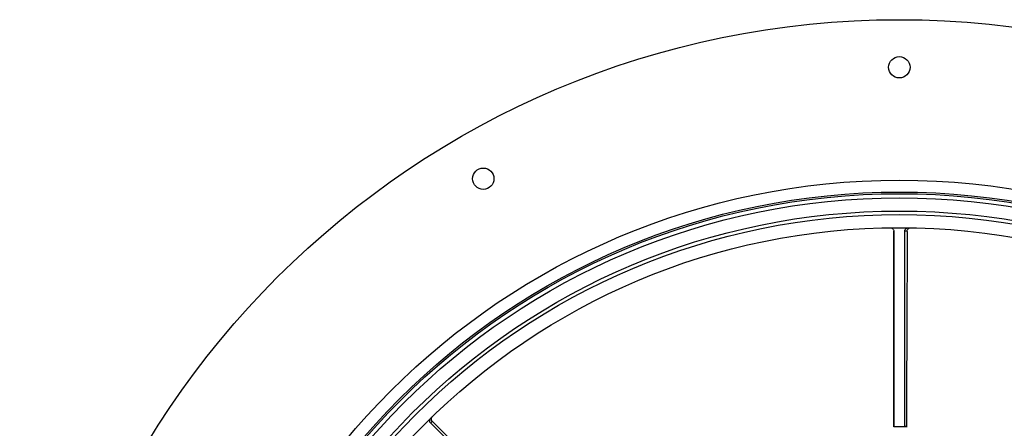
# Model space of a CAD drawing. Header units: millimetres. Extents: x 1228 to 2708, y 1092 to 2572.
# Tile 7 of 12: x 1228 to 2056, y 2228 to 2572. Entities that reach past the tile are written whole.
import ezdxf

# ---------------------------------------------------------------- set-up
doc = ezdxf.new("R2010")
doc.units = ezdxf.units.MM

msp = doc.modelspace()

# ---------------------------------------------------------------- linework, layer by layer
at = {"color": 7, "linetype": 'Continuous', "lineweight": 25}
for p, q in [((1963.51, 2228.99), (1963.51, 2393.47)), ((1972.6, 2393.47), (1972.6, 2229.49))]:
    msp.add_line(p, q, dxfattribs=at)
at = {"color": 1, "linetype": 'Continuous', "lineweight": 25}
for p, q in [((1972.61, 2393.47), (1972.6, 2393.47)), ((1573.94, 2232.05), (1573.93, 2232.04))]:
    msp.add_line(p, q, dxfattribs=at)
at = {"color": 7, "linetype": 'Continuous', "lineweight": 25, "flags": 128}
for points in [[(1974.59, 2393.45), (1974.32, 2307.56), (1974.18, 2261.9), (1974.11, 2239.07), (1974.1, 2233.73), (1974.1, 2233.4), (1974.1, 2233.23), (1974.1, 2233.06), (1974.1, 2232.9), (1974.09, 2232.56), (1974.09, 2232.4), (1974.09, 2232.06), (1974.09, 2231.9), (1974.09, 2231.81), (1974.09, 2231.73), (1974.09, 2231.56), (1974.09, 2231.4), (1974.09, 2231.23), (1974.09, 2230.56), (1974.09, 2230.48), (1974.09, 2230.39), (1974.09, 2230.31), (1974.09, 2229.98), (1974.09, 2229.64), (1974.09, 2229.56), (1974.09, 2229.48)], [(1573.93, 2232.04), (1631.42, 2174.55), (1690.23, 2115.74)], [(1575.35, 2233.43), (1635.9, 2172.51)]]:
    msp.add_lwpolyline(points, dxfattribs=at)
at = {"color": 7, "linetype": 'Continuous', "lineweight": 25}
for centre, radius in [((1968.12, 1831.52), 740), ((1968.12, 2531.52), 9), ((1618.12, 2437.74), 9), ((1968.12, 1831.52), 605), ((1968.12, 1831.52), 595), ((1968.12, 1831.52), 593.6), ((1968.12, 1831.52), 590.07), ((1968.12, 1831.52), 579), ((1968.12, 1831.52), 576), ((1968.12, 1831.52), 565)]:
    msp.add_circle(centre, radius, dxfattribs=at)
msp.add_arc((1968.12, 1831.52), 397.5, 89.28325, 90.66468, dxfattribs=at)
for points, knots in [([(1960.47, 2396.47), (1960.81, 2396.44), (1961.49, 2396.38), (1962.39, 2395.88), (1963.08, 2395.12), (1963.46, 2394.27), (1963.5, 2393.7), (1963.51, 2393.47)], [0, 0, 0, 0, 0.212864, 0.425728, 0.638593, 0.851448, 1, 1, 1, 1]), ([(1972.6, 2393.47), (1972.64, 2393.81), (1972.7, 2394.48), (1973.22, 2395.38), (1973.98, 2396.06), (1974.84, 2396.42), (1975.41, 2396.45), (1975.64, 2396.47)], [0, 0, 0, 0, 0.2128706, 0.4257428, 0.6386214, 0.8515151, 1, 1, 1, 1]), ([(1974.59, 2393.45), (1974.62, 2393.78), (1974.69, 2394.44), (1975.2, 2395.32), (1975.96, 2395.99), (1976.84, 2396.38), (1977.46, 2396.42), (1977.73, 2396.44)], [0, 0, 0, 0, 0.205238, 0.410389, 0.617953, 0.831044, 1, 1, 1, 1]), ([(1975.68, 2396.47), (1975.77, 2396.47), (1975.95, 2396.46), (1976.73, 2396.45), (1977.39, 2396.44), (1977.73, 2396.44)], [0, 0, 0, 0, 0.328637, 0.664232, 1, 1, 1, 1]), ([(1963.51, 2393.47), (1963.51, 2389.19), (1963.51, 2380.29), (1963.51, 2366.75), (1963.51, 2343.63), (1963.51, 2311.25), (1963.51, 2276.57), (1963.51, 2249.14), (1963.51, 2235.6), (1963.51, 2228.99)], [0, 0, 0, 0, 0.078126, 0.162472, 0.246829, 0.499879, 0.752932, 0.879457, 1, 1, 1, 1]), ([(1573.99, 2236.34), (1574.05, 2236.4), (1574.18, 2236.53), (1574.74, 2237.07), (1575.22, 2237.53), (1575.46, 2237.77)], [0, 0, 0, 0, 0.328637, 0.664232, 1, 1, 1, 1]), ([(1575.35, 2233.43), (1575.21, 2233.58), (1575.08, 2233.73), (1574.86, 2234.07), (1574.77, 2234.25), (1574.63, 2234.62), (1574.57, 2234.82), (1574.5, 2235.21), (1574.49, 2235.42), (1574.51, 2236.02), (1574.6, 2236.42), (1574.85, 2236.97), (1574.95, 2237.14), (1575.18, 2237.47), (1575.31, 2237.62), (1575.46, 2237.77)], [0, 0, 0, 0, 0.125, 0.125, 0.25, 0.25, 0.375, 0.375, 0.5, 0.5, 0.75, 0.75, 0.875, 0.875, 1, 1, 1, 1]), ([(1573.93, 2232.04), (1573.79, 2232.18), (1573.67, 2232.34), (1573.45, 2232.67), (1573.35, 2232.84), (1573.2, 2233.21), (1573.15, 2233.4), (1573.07, 2233.79), (1573.05, 2233.99), (1573.06, 2234.38), (1573.08, 2234.58), (1573.16, 2234.97), (1573.22, 2235.16), (1573.37, 2235.52), (1573.47, 2235.69), (1573.69, 2236.02), (1573.82, 2236.18), (1573.96, 2236.31)], [0, 0, 0, 0, 0.125, 0.125, 0.25, 0.25, 0.375, 0.375, 0.5, 0.5, 0.625, 0.625, 0.75, 0.75, 0.875, 0.875, 1, 1, 1, 1]), ([(1973.1, 2228.99), (1973.04, 2228.99), (1972.93, 2229.01), (1972.78, 2229.09), (1972.67, 2229.22), (1972.61, 2229.36), (1972.61, 2229.45), (1972.6, 2229.49)], [0, 0, 0, 0, 0.2164436, 0.4328891, 0.6493312, 0.8657616, 1, 1, 1, 1]), ([(1974.59, 2228.97), (1974.08, 2228.97), (1973.65, 2228.98), (1973.24, 2228.98), (1973.15, 2228.99), (1973.07, 2228.99), (1973.09, 2228.99), (1973.1, 2228.99)], [0, 0, 0, 0, 0.5, 0.5, 0.75, 0.75, 1, 1, 1, 1]), ([(1974.59, 2228.97), (1974.45, 2228.97), (1974.32, 2229.02), (1974.14, 2229.21), (1974.08, 2229.35), (1974.09, 2229.48)], [0, 0, 0, 0, 0.5, 0.5, 1, 1, 1, 1])]:
    msp.add_open_spline(points, degree=3, knots=knots, dxfattribs=at)
at = {"color": 1, "linetype": 'Continuous', "lineweight": 25}
for points, knots in [([(1974.59, 2393.45), (1973.95, 2393.46), (1972.99, 2393.47), (1972.73, 2393.47), (1972.64, 2393.47)], [0, 0, 0, 0, 0.662674, 1, 1, 1, 1]), ([(1575.35, 2233.43), (1574.89, 2232.99), (1574.21, 2232.31), (1574.02, 2232.13), (1573.96, 2232.07)], [0, 0, 0, 0, 0.6626742, 1, 1, 1, 1])]:
    msp.add_open_spline(points, degree=3, knots=knots, dxfattribs=at)
msp.add_open_spline([(1972.9, 2229.49), (1973.17, 2229.49), (1973.6, 2229.48), (1974.09, 2229.48)], degree=3, dxfattribs=at)

doc.saveas('drawing.dxf')
